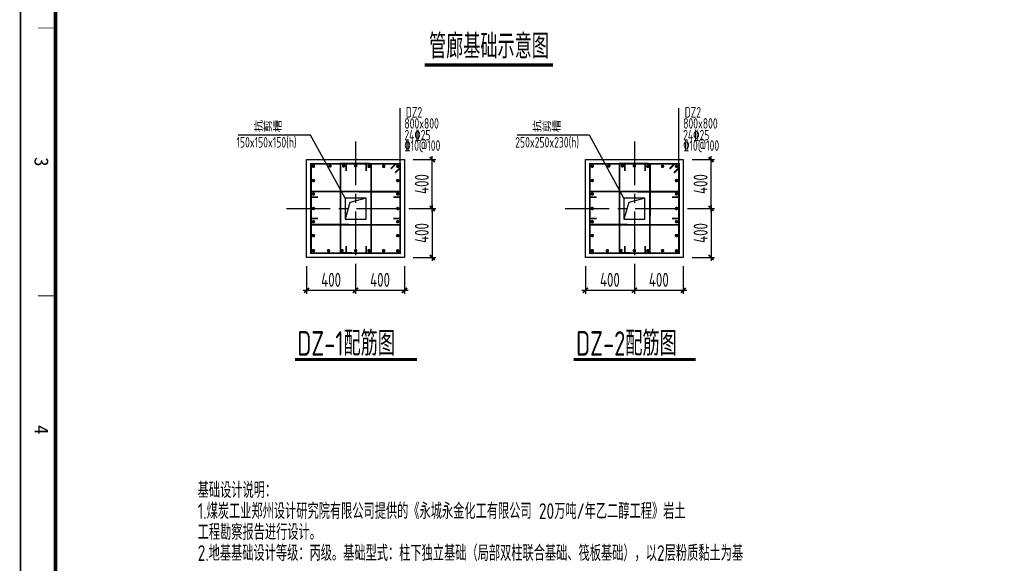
# Model space of a CAD drawing. Extents: x -294221 to 474257, y -25219 to 114942.
# Tile 24 of 69: x -58515 to -30347, y 81704 to 97251. Entities that reach past the tile are written whole.
import ezdxf
from ezdxf.enums import TextEntityAlignment as Align

# ---------------------------------------------------------------- set-up
doc = ezdxf.new("R2010")
doc.units = 0
doc.header["$LTSCALE"] = 1000
doc.linetypes.add('( Center )', pattern=[2, 1.25, -0.25, 0.25, -0.25])
for name, color, linetype in [('52', 2, 'Continuous'), ('AXIS', 7, 'Continuous'), ('BORDER', 7, 'Continuous'), ('DIM', 3, 'Continuous'), ('text', 7, 'Continuous'), ('THICK', 6, 'Continuous'), ('THIN', 7, 'Continuous'), ('文字', 7, 'Continuous')]:
    doc.layers.add(name, color=color, linetype=linetype)
doc.styles.add('QC_宋体', font='txt')
doc.styles.add('TEXT', font='tssdeng.shx', dxfattribs={"width": 0.75, "bigfont": 'tssdchn.shx'})
doc.styles.add('TSSD_Norm', font='tssdeng.shx', dxfattribs={"bigfont": 'hztxt.shx'})
doc.styles.add('TSSD_Rein', font='Tssdeng.shx', dxfattribs={"width": 0.7, "bigfont": '@@tssdchn.shx'})
doc.dimstyles.new('TSSD_25_100', dxfattribs={"dimtxt": 400, "dimasz": 100, "dimexe": 100, "dimexo": 250, "dimgap": 100, "dimtad": 1, "dimdec": 0, "dimlfac": 0.25, "dimzin": 0, "dimdsep": 46, "dimtxsty": 'TSSD_Rein', "dimblk": 'ARCHTICK', "dimcen": 0, "dimdle": 100, "dimclrt": 7, "dimadec": 0, "dimazin": 0, "dimtfac": 1, "dimtdec": 0, "dimtix": 1, "dimtmove": 2, "dimatfit": 3, "dimldrblk": 'ARCHTICK', "dimfxl": 0, "dimtolj": 1, "dimtzin": 0, "dimarcsym": 0})

# ---------------------------------------------------------------- blocks, each defined once
blk = doc.blocks.new('_ArchTick')
at = {"color": 0, "linetype": 'ByBlock', "const_width": 0.5}
blk.add_lwpolyline([(-0.71, -0.71), (0.71, 0.71)], dxfattribs=at)
blk = doc.blocks.new('*D713')
at = {"layer": 'Defpoints', "color": 0}
for p in [(-42330, 90451), (-40930, 90451), (-40930, 89512)]:
    blk.add_point(p, dxfattribs=at)
at = {"layer": 'DIM', "color": 0, "lineweight": -2}
for p, q in [((-42330, 90201), (-42330, 89412)), ((-40930, 90201), (-40930, 89412)), ((-42430, 89512), (-40830, 89512))]:
    blk.add_line(p, q, dxfattribs=at)
at = {"layer": 'DIM', "color": 0, "lineweight": -2, "xscale": 100, "yscale": 100, "zscale": 100, "rotation": 180}
blk.add_blockref('_ArchTick', (-42330, 89512), dxfattribs=at)
at = {"layer": 'DIM', "color": 0, "lineweight": -2, "xscale": 100, "yscale": 100, "zscale": 100}
blk.add_blockref('_ArchTick', (-40930, 89512), dxfattribs=at)
at = {"layer": 'DIM', "color": 7, "insert": (-41630, 89812), "char_height": 400, "attachment_point": 5, "style": 'TSSD_Rein'}
blk.add_mtext('\\A1;400', dxfattribs=at)
blk = doc.blocks.new('*D714')
at = {"layer": 'Defpoints', "color": 0}
for p in [(-40930, 90451), (-39530, 90451), (-39530, 89512)]:
    blk.add_point(p, dxfattribs=at)
at = {"layer": 'DIM', "color": 0, "lineweight": -2}
for p, q in [((-40930, 90201), (-40930, 89412)), ((-39530, 90201), (-39530, 89412)), ((-41030, 89512), (-39430, 89512))]:
    blk.add_line(p, q, dxfattribs=at)
at = {"layer": 'DIM', "color": 0, "lineweight": -2, "xscale": 100, "yscale": 100, "zscale": 100, "rotation": 180}
blk.add_blockref('_ArchTick', (-40930, 89512), dxfattribs=at)
at = {"layer": 'DIM', "color": 0, "lineweight": -2, "xscale": 100, "yscale": 100, "zscale": 100}
blk.add_blockref('_ArchTick', (-39530, 89512), dxfattribs=at)
at = {"layer": 'DIM', "color": 7, "insert": (-40230, 89812), "char_height": 400, "attachment_point": 5, "style": 'TSSD_Rein'}
blk.add_mtext('\\A1;400', dxfattribs=at)
blk = doc.blocks.new('*D715')
at = {"layer": 'Defpoints', "color": 0}
for p in [(-39530, 91851), (-39530, 90451), (-38735, 90451)]:
    blk.add_point(p, dxfattribs=at)
at = {"layer": 'DIM', "color": 0, "lineweight": -2}
for p, q in [((-39280, 91851), (-38635, 91851)), ((-38735, 91951), (-38735, 90351)), ((-39280, 90451), (-38635, 90451))]:
    blk.add_line(p, q, dxfattribs=at)
at = {"layer": 'DIM', "color": 0, "lineweight": -2, "xscale": 100, "yscale": 100, "zscale": 100}
for p, rotation in [((-38735, 91851), 90), ((-38735, 90451), 270)]:
    blk.add_blockref('_ArchTick', p, dxfattribs=dict(at, rotation=rotation))
at = {"layer": 'DIM', "color": 7, "insert": (-39035, 91151), "char_height": 400, "attachment_point": 5, "rotation": 90, "style": 'TSSD_Rein'}
blk.add_mtext('\\A1;400', dxfattribs=at)
blk = doc.blocks.new('*D716')
at = {"layer": 'Defpoints', "color": 0}
for p in [(-39530, 93251), (-38735, 93251), (-39530, 91851)]:
    blk.add_point(p, dxfattribs=at)
at = {"layer": 'DIM', "color": 0, "lineweight": -2}
for p, q in [((-39280, 93251), (-38635, 93251)), ((-38735, 91751), (-38735, 93351)), ((-39280, 91851), (-38635, 91851))]:
    blk.add_line(p, q, dxfattribs=at)
at = {"layer": 'DIM', "color": 0, "lineweight": -2, "xscale": 100, "yscale": 100, "zscale": 100}
for p, rotation in [((-38735, 93251), 90), ((-38735, 91851), 270)]:
    blk.add_blockref('_ArchTick', p, dxfattribs=dict(at, rotation=rotation))
at = {"layer": 'DIM', "color": 7, "insert": (-39035, 92551), "char_height": 400, "attachment_point": 5, "rotation": 90, "style": 'TSSD_Rein'}
blk.add_mtext('\\A1;400', dxfattribs=at)
blk = doc.blocks.new('*D723')
at = {"layer": 'Defpoints', "color": 0}
for p in [(-50306, 90451), (-48906, 90451), (-48906, 89512)]:
    blk.add_point(p, dxfattribs=at)
at = {"layer": 'DIM', "color": 0, "lineweight": -2}
for p, q in [((-50306, 90201), (-50306, 89412)), ((-48906, 90201), (-48906, 89412)), ((-50406, 89512), (-48806, 89512))]:
    blk.add_line(p, q, dxfattribs=at)
at = {"layer": 'DIM', "color": 0, "lineweight": -2, "xscale": 100, "yscale": 100, "zscale": 100, "rotation": 180}
blk.add_blockref('_ArchTick', (-50306, 89512), dxfattribs=at)
at = {"layer": 'DIM', "color": 0, "lineweight": -2, "xscale": 100, "yscale": 100, "zscale": 100}
blk.add_blockref('_ArchTick', (-48906, 89512), dxfattribs=at)
at = {"layer": 'DIM', "color": 7, "insert": (-49606, 89812), "char_height": 400, "attachment_point": 5, "style": 'TSSD_Rein'}
blk.add_mtext('\\A1;400', dxfattribs=at)
blk = doc.blocks.new('*D724')
at = {"layer": 'Defpoints', "color": 0}
for p in [(-48906, 90451), (-47506, 90451), (-47506, 89512)]:
    blk.add_point(p, dxfattribs=at)
at = {"layer": 'DIM', "color": 0, "lineweight": -2}
for p, q in [((-48906, 90201), (-48906, 89412)), ((-47506, 90201), (-47506, 89412)), ((-49006, 89512), (-47406, 89512))]:
    blk.add_line(p, q, dxfattribs=at)
at = {"layer": 'DIM', "color": 0, "lineweight": -2, "xscale": 100, "yscale": 100, "zscale": 100, "rotation": 180}
blk.add_blockref('_ArchTick', (-48906, 89512), dxfattribs=at)
at = {"layer": 'DIM', "color": 0, "lineweight": -2, "xscale": 100, "yscale": 100, "zscale": 100}
blk.add_blockref('_ArchTick', (-47506, 89512), dxfattribs=at)
at = {"layer": 'DIM', "color": 7, "insert": (-48206, 89812), "char_height": 400, "attachment_point": 5, "style": 'TSSD_Rein'}
blk.add_mtext('\\A1;400', dxfattribs=at)
blk = doc.blocks.new('*D725')
at = {"layer": 'Defpoints', "color": 0}
for p in [(-47506, 91851), (-47506, 90451), (-46711, 90451)]:
    blk.add_point(p, dxfattribs=at)
at = {"layer": 'DIM', "color": 0, "lineweight": -2}
for p, q in [((-47256, 91851), (-46611, 91851)), ((-46711, 91951), (-46711, 90351)), ((-47256, 90451), (-46611, 90451))]:
    blk.add_line(p, q, dxfattribs=at)
at = {"layer": 'DIM', "color": 0, "lineweight": -2, "xscale": 100, "yscale": 100, "zscale": 100}
for p, rotation in [((-46711, 91851), 90), ((-46711, 90451), 270)]:
    blk.add_blockref('_ArchTick', p, dxfattribs=dict(at, rotation=rotation))
at = {"layer": 'DIM', "color": 7, "insert": (-47011, 91151), "char_height": 400, "attachment_point": 5, "rotation": 90, "style": 'TSSD_Rein'}
blk.add_mtext('\\A1;400', dxfattribs=at)
blk = doc.blocks.new('*D726')
at = {"layer": 'Defpoints', "color": 0}
for p in [(-47506, 93251), (-46711, 93251), (-47506, 91851)]:
    blk.add_point(p, dxfattribs=at)
at = {"layer": 'DIM', "color": 0, "lineweight": -2}
for p, q in [((-47256, 93251), (-46611, 93251)), ((-46711, 91751), (-46711, 93351)), ((-47256, 91851), (-46611, 91851))]:
    blk.add_line(p, q, dxfattribs=at)
at = {"layer": 'DIM', "color": 0, "lineweight": -2, "xscale": 100, "yscale": 100, "zscale": 100}
for p, rotation in [((-46711, 93251), 90), ((-46711, 91851), 270)]:
    blk.add_blockref('_ArchTick', p, dxfattribs=dict(at, rotation=rotation))
at = {"layer": 'DIM', "color": 7, "insert": (-47011, 92551), "char_height": 400, "attachment_point": 5, "rotation": 90, "style": 'TSSD_Rein'}
blk.add_mtext('\\A1;400', dxfattribs=at)
blk = doc.blocks.new('A1+0.5E图框')
for points, const_width in [([(0, 0), (1261, 0), (1261, 594), (0, 594)], 0.5), ([(25, 10), (1251, 10), (1251, 584), (25, 584)], 1)]:
    blk.add_lwpolyline(points, close=True, dxfattribs=dict(const_width=const_width))
at = {"const_width": 0.2}
for points in [[(178.25, 10), (178.25, 5)], [(254.88, 10), (254.88, 5)]]:
    blk.add_lwpolyline(points, dxfattribs=at)
at = {"style": 'QC_宋体'}
for s, p in [('3', (216.56, 6)), ('4', (293.19, 6))]:
    blk.add_text(s, height=4, dxfattribs=at).set_placement(p, align=Align.MIDDLE_CENTER)

msp = doc.modelspace()

# ---------------------------------------------------------------- linework, layer by layer
for p, q in [((-50192.401, 93953.743), (-52261.851, 93953.743)), ((-49205.73, 92151.172), (-50192.401, 93953.743)), ((-42216.455, 93953.743), (-44285.905, 93953.743)), ((-41229.784, 92151.172), (-42216.455, 93953.743))]:
    msp.add_line(p, q)
at = {"color": 1, "const_width": 50}
for points in [[(-47771.915, 92871.967), (-47630.493, 93013.389), (-47630.493, 93127.585), (-47710.493, 93127.585), (-47630.493, 93127.585), (-50180.992, 93131.219), (-50180.733, 90574.76), (-47630.234, 90571.126), (-47630.493, 93047.585), (-47630.493, 93127.585), (-47755.948, 93127.585), (-47897.37, 92986.163)], [(-48564.08, 93117.033), (-48564.08, 93137.033), (-48644.08, 93137.033), (-48564.08, 93137.033), (-49334.069, 93136.917), (-49333.809, 90580.574), (-48461.757, 90572.945), (-48458.115, 93129.399), (-48564.08, 93137.033), (-48644.08, 93137.033)], [(-49176.573, 93124.693), (-49176.573, 92926.794)], [(-48599.804, 93124.693), (-48599.804, 92926.794)], [(-39795.969, 92871.967), (-39654.547, 93013.389), (-39654.547, 93127.585), (-39734.547, 93127.585), (-39654.547, 93127.585), (-42205.046, 93131.219), (-42204.786, 90574.76), (-39654.287, 90571.126), (-39654.547, 93047.585), (-39654.547, 93127.585), (-39780.002, 93127.585), (-39921.424, 92986.163)], [(-40588.134, 93117.033), (-40588.134, 93137.033), (-40668.134, 93137.033), (-40588.134, 93137.033), (-41358.122, 93136.917), (-41357.863, 90580.574), (-40485.811, 90572.945), (-40482.168, 93129.399), (-40588.134, 93137.033), (-40668.134, 93137.033)], [(-41200.627, 93124.693), (-41200.627, 92926.794)], [(-40623.858, 93124.693), (-40623.858, 92926.794)], [(-50181.155, 92179.024), (-49983.256, 92179.024)], [(-47630.481, 92332.532), (-47630.481, 92332.532), (-47670.481, 92332.532), (-47630.481, 92332.532), (-50180.98, 92336.166), (-50180.98, 91389.625), (-47630.481, 91385.991), (-47630.481, 92332.532), (-47630.481, 92332.532), (-47670.481, 92332.532)], [(-47630.329, 92179.024), (-47828.228, 92179.024)], [(-42205.209, 92179.024), (-42007.31, 92179.024)], [(-39654.535, 92332.532), (-39654.535, 92332.532), (-39694.535, 92332.532), (-39654.535, 92332.532), (-42205.034, 92336.166), (-42205.034, 91389.625), (-39654.535, 91385.991), (-39654.535, 92332.532), (-39654.535, 92332.532), (-39694.535, 92332.532)], [(-39654.383, 92179.024), (-39852.282, 92179.024)], [(-50180.979, 91565.315), (-49983.079, 91565.315)], [(-47630.152, 91565.315), (-47828.051, 91565.315)], [(-42205.032, 91565.315), (-42007.133, 91565.315)], [(-39654.206, 91565.315), (-39852.105, 91565.315)], [(-49176.573, 90577.651), (-49176.573, 90775.55)], [(-48599.804, 90577.651), (-48599.804, 90775.55)], [(-41200.627, 90577.651), (-41200.627, 90775.55)], [(-40623.858, 90577.651), (-40623.858, 90775.55)]]:
    msp.add_lwpolyline(points, dxfattribs=at)
for points in [[(-50085.992, 93061.219, 1), (-50135.992, 93061.219, 1), (-50085.992, 93061.219, 1)], [(-49611.109, 93069.924, 1), (-49661.109, 93069.924, 1), (-49611.109, 93069.924, 1)], [(-49224.223, 93069.924, 1), (-49274.223, 93069.924, 1), (-49224.223, 93069.924, 1)], [(-48880.73, 93069.924, 1), (-48930.73, 93069.924, 1), (-48880.73, 93069.924, 1)], [(-48496.703, 93057.585, -1), (-48546.703, 93057.585, -1), (-48496.703, 93057.585, -1)], [(-48075.981, 93057.585, -1), (-48125.981, 93057.585, -1), (-48075.981, 93057.585, -1)], [(-47675.493, 93057.585, 1), (-47725.493, 93057.585, 1), (-47675.493, 93057.585, 1)], [(-42110.046, 93061.219, 1), (-42160.046, 93061.219, 1), (-42110.046, 93061.219, 1)], [(-41635.163, 93069.924, 1), (-41685.163, 93069.924, 1), (-41635.163, 93069.924, 1)], [(-41248.277, 93069.924, 1), (-41298.277, 93069.924, 1), (-41248.277, 93069.924, 1)], [(-40904.784, 93069.924, 1), (-40954.784, 93069.924, 1), (-40904.784, 93069.924, 1)], [(-40520.757, 93057.585, -1), (-40570.757, 93057.585, -1), (-40520.757, 93057.585, -1)], [(-40100.035, 93057.585, -1), (-40150.035, 93057.585, -1), (-40100.035, 93057.585, -1)], [(-39699.547, 93057.585, 1), (-39749.547, 93057.585, 1), (-39699.547, 93057.585, 1)], [(-50085.948, 92650.518, 1), (-50135.948, 92650.518, 1), (-50085.948, 92650.518, 1)], [(-47725.512, 92650.518, -1), (-47675.512, 92650.518, -1), (-47725.512, 92650.518, -1)], [(-42110.002, 92650.518, 1), (-42160.002, 92650.518, 1), (-42110.002, 92650.518, 1)], [(-39749.566, 92650.518, -1), (-39699.566, 92650.518, -1), (-39749.566, 92650.518, -1)], [(-50085.992, 92266.209, 1), (-50135.992, 92266.209, 1), (-50085.992, 92266.209, 1)], [(-47725.468, 92266.209, -1), (-47675.468, 92266.209, -1), (-47725.468, 92266.209, -1)], [(-42110.046, 92266.209, 1), (-42160.046, 92266.209, 1), (-42110.046, 92266.209, 1)], [(-39749.522, 92266.209, -1), (-39699.522, 92266.209, -1), (-39749.522, 92266.209, -1)], [(-50085.992, 91851.172, 1), (-50135.992, 91851.172, 1), (-50085.992, 91851.172, 1)], [(-47725.468, 91851.172, -1), (-47675.468, 91851.172, -1), (-47725.468, 91851.172, -1)], [(-42110.046, 91851.172, 1), (-42160.046, 91851.172, 1), (-42110.046, 91851.172, 1)], [(-39749.522, 91851.172, -1), (-39699.522, 91851.172, -1), (-39749.522, 91851.172, -1)], [(-50085.992, 91474.586, 1), (-50135.992, 91474.586, 1), (-50085.992, 91474.586, 1)], [(-47725.468, 91474.586, -1), (-47675.468, 91474.586, -1), (-47725.468, 91474.586, -1)], [(-42110.046, 91474.586, 1), (-42160.046, 91474.586, 1), (-42110.046, 91474.586, 1)], [(-39749.522, 91474.586, -1), (-39699.522, 91474.586, -1), (-39749.522, 91474.586, -1)], [(-50085.992, 91077.027, 1), (-50135.992, 91077.027, 1), (-50085.992, 91077.027, 1)], [(-47725.468, 91077.027, -1), (-47675.468, 91077.027, -1), (-47725.468, 91077.027, -1)], [(-42110.046, 91077.027, 1), (-42160.046, 91077.027, 1), (-42110.046, 91077.027, 1)], [(-39749.522, 91077.027, -1), (-39699.522, 91077.027, -1), (-39749.522, 91077.027, -1)], [(-50085.733, 90644.76, 1), (-50135.733, 90644.76, 1), (-50085.733, 90644.76, 1)], [(-49653.83, 90644.76, 1), (-49703.83, 90644.76, 1), (-49653.83, 90644.76, 1)], [(-49266.943, 90647.031, 1), (-49316.943, 90647.031, 1), (-49266.943, 90647.031, 1)], [(-48880.73, 90647.031, 1), (-48930.73, 90647.031, 1), (-48880.73, 90647.031, 1)], [(-48496.703, 90644.76, 1), (-48546.703, 90644.76, 1), (-48496.703, 90644.76, 1)], [(-48075.981, 90644.76, 1), (-48125.981, 90644.76, 1), (-48075.981, 90644.76, 1)], [(-47675.234, 90641.126, 1), (-47725.234, 90641.126, 1), (-47675.234, 90641.126, 1)], [(-42109.786, 90644.76, 1), (-42159.786, 90644.76, 1), (-42109.786, 90644.76, 1)], [(-41677.884, 90644.76, 1), (-41727.884, 90644.76, 1), (-41677.884, 90644.76, 1)], [(-41290.997, 90647.031, 1), (-41340.997, 90647.031, 1), (-41290.997, 90647.031, 1)], [(-40904.784, 90647.031, 1), (-40954.784, 90647.031, 1), (-40904.784, 90647.031, 1)], [(-40520.757, 90644.76, 1), (-40570.757, 90644.76, 1), (-40520.757, 90644.76, 1)], [(-40100.035, 90644.76, 1), (-40150.035, 90644.76, 1), (-40100.035, 90644.76, 1)], [(-39699.287, 90641.126, 1), (-39749.287, 90641.126, 1), (-39699.287, 90641.126, 1)]]:
    msp.add_lwpolyline(points, format="xyb", dxfattribs=at)
at = {"layer": '52'}
for points in [[(-50305.613, 93251.172), (-47505.613, 93251.172), (-47505.613, 90451.172), (-50305.613, 90451.172)], [(-42329.667, 93251.172), (-39529.667, 93251.172), (-39529.667, 90451.172), (-42329.667, 90451.172)]]:
    msp.add_lwpolyline(points, close=True, dxfattribs=at)
at = {"layer": 'AXIS', "linetype": '( Center )'}
for p, q in [((-48905.73, 93766.745), (-48905.73, 89935.599)), ((-40929.784, 93766.745), (-40929.784, 89935.599)), ((-50881.662, 91851.172), (-46929.798, 91851.172)), ((-42905.716, 91851.172), (-38953.852, 91851.172))]:
    msp.add_line(p, q, dxfattribs=at)
at = {"layer": 'BORDER'}
msp.add_lwpolyline([(-58489.896, -11257.991), (-58489.896, 114942.009), (910.104, 114942.009), (910.104, -11257.991)], close=True, dxfattribs=at)
at = {"layer": 'BORDER', "const_width": 50}
msp.add_lwpolyline([(-57489.896, -10257.991), (-57489.896, 112442.009), (-89.896, 112442.009), (-89.896, -10257.991)], close=True, dxfattribs=at)
at = {"layer": 'DIM'}
for points in [[(-49205.73, 91551.172), (-48605.73, 91551.172), (-48605.73, 92151.172), (-49205.73, 92151.172)], [(-41229.784, 91551.172), (-40629.784, 91551.172), (-40629.784, 92151.172), (-41229.784, 92151.172)]]:
    msp.add_lwpolyline(points, close=True, dxfattribs=at)
for points in [[(-48605.73, 92151.172), (-49067.228, 92021.403), (-49205.73, 91551.172)], [(-40629.784, 92151.172), (-41091.281, 92021.403), (-41229.784, 91551.172)]]:
    msp.add_lwpolyline(points, dxfattribs=at)
at = {"layer": 'THICK', "const_width": 90}
for points in [[(-46925.536, 95954.452), (-43255.151, 95954.452)], [(-50638.131, 87533.207), (-47149.787, 87533.207)], [(-42662.185, 87533.207), (-39173.84, 87533.207)]]:
    msp.add_lwpolyline(points, dxfattribs=at)
at = {"layer": 'THIN'}
for p, q in [((-47630.493, 93118.14), (-47630.493, 94725.828)), ((-39654.547, 93118.14), (-39654.547, 94725.828))]:
    msp.add_line(p, q, dxfattribs=at)

# ---------------------------------------------------------------- block references
at = {"xscale": 100, "yscale": 100, "zscale": 100, "rotation": 270}
msp.add_blockref('A1+0.5E图框', (-58489.896, 114842.009), dxfattribs=at)

# ---------------------------------------------------------------- texts
at = {"layer": 'text'}
for s, height, style, width, p in [('管廊基础示意图 ', 700, 'TSSD_Norm', 0.7, (-46804.506, 96140.879)), ('DZ-1配筋图', 700, 'TSSD_Norm', 0.7, (-50574.785, 87643.607)), ('DZ-2配筋图', 700, 'TSSD_Norm', 0.7, (-42598.839, 87643.607)), ('基础设计说明：', 450, 'TEXT', 0.75, (-53423.437, 83571.835)), ('1.煤炭工业郑州设计研究院有限公司提供的《永城永金化工有限公司 20万吨/年乙二醇工程》岩土', 450, 'TEXT', 0.75, (-53423.437, 82971.835)), ('工程勘察报告进行设计。', 450, 'TEXT', 0.75, (-53423.437, 82371.835)), ('2.地基基础设计等级：丙级。基础型式：柱下独立基础（局部双柱联合基础、筏板基础），以2层粉质黏土为基', 450, 'TEXT', 0.75, (-53423.437, 81771.835))]:
    msp.add_text(s, height=height, dxfattribs=dict(at, style=style, width=width)).set_placement(p)
at = {"layer": '文字', "linetype": 'Continuous', "style": 'TSSD_Rein', "width": 0.7}
for p in [(-47466.957, 94453.089), (-39491.011, 94453.089)]:
    msp.add_text('DZ2', height=300, dxfattribs=at).set_placement(p)
for s, p in [('抗剪槽', (-51826.516, 94344.447)), ('800x800', (-47510.493, 94435.311)), ('抗剪槽', (-43850.57, 94344.447)), ('800x800', (-39534.547, 94435.311)), ('24\x8425', (-47510.493, 94100.774)), ('24\x8425', (-39534.547, 94100.774)), ('150x150x150(h)', (-52314.289, 93894.672)), ('\x8410@100', (-47510.493, 93802.602)), ('250x250x230(h)', (-44338.343, 93894.672)), ('\x8410@100', (-39534.547, 93802.602))]:
    msp.add_text(s, height=300, dxfattribs=at).set_placement(p, align=Align.TOP_LEFT)

# ---------------------------------------------------------------- dimensions: what is measured, and where the dimension line sits
at = {"layer": 'DIM'}
for base, p1, p2, picture, middle in [((-46711.374, 93251.172), (-47505.613, 91851.172), (-47505.613, 93251.172), '*D726', (-47011.374, 92551.172)), ((-38735.427, 93251.172), (-39529.667, 91851.172), (-39529.667, 93251.172), '*D716', (-39035.427, 92551.172)), ((-46711.374, 90451.172), (-47505.613, 91851.172), (-47505.613, 90451.172), '*D725', (-47011.374, 91151.172)), ((-38735.427, 90451.172), (-39529.667, 91851.172), (-39529.667, 90451.172), '*D715', (-39035.427, 91151.172))]:
    dim = msp.add_linear_dim(base=base, p1=p1, p2=p2, angle=90, text='400', dimstyle='TSSD_25_100', override={"dimlfac": 0.25}, dxfattribs=at)
    dim.commit()
    dim.dimension.update_dxf_attribs({"geometry": picture, "text_midpoint": middle})
for base, p1, p2, picture, middle in [((-48905.73, 89511.609), (-50305.613, 90451.172), (-48905.73, 90451.172), '*D723', (-49605.672, 89811.609)), ((-47505.613, 89511.609), (-48905.613, 90451.172), (-47505.613, 90451.172), '*D724', (-48205.613, 89811.609)), ((-40929.784, 89511.609), (-42329.667, 90451.172), (-40929.784, 90451.172), '*D713', (-41629.725, 89811.609)), ((-39529.667, 89511.609), (-40929.667, 90451.172), (-39529.667, 90451.172), '*D714', (-40229.667, 89811.609))]:
    dim = msp.add_linear_dim(base=base, p1=p1, p2=p2, text='400', dimstyle='TSSD_25_100', override={"dimlfac": 0.25}, dxfattribs=at)
    dim.commit()
    dim.dimension.update_dxf_attribs({"geometry": picture, "text_midpoint": middle})

doc.saveas('drawing.dxf')
